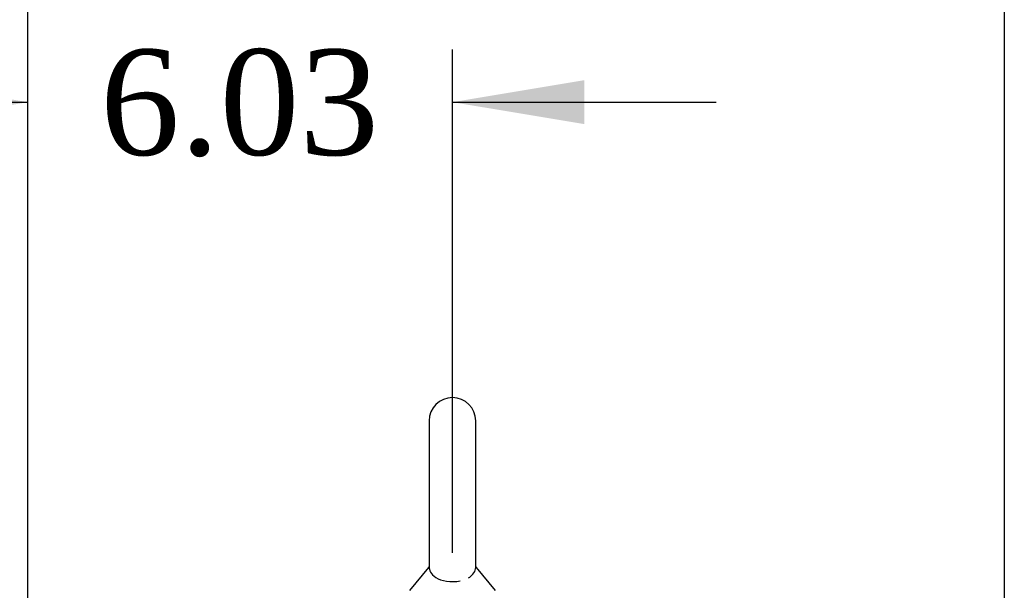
# Model space of a CAD drawing. Header units: inches. Extents: x 1 to 359, y -2 to 239.
# Tile 12 of 51: x 24 to 38, y 151 to 159. Entities that reach past the tile are written whole.
import ezdxf
from ezdxf.enums import TextEntityAlignment as Align

# ---------------------------------------------------------------- set-up
doc = ezdxf.new("R2010")
doc.units = ezdxf.units.IN
doc.header["$MEASUREMENT"] = 0
doc.layers.add('Default', color=7, linetype='Continuous')
doc.layers.add('SCS86415', color=7, linetype='Continuous')
doc.styles.add('SEACAD_Times_New_Roman', font='times.ttf')
doc.dimstyles.new('HAMMOND_(STH_-_300x200)', dxfattribs={"dimtxt": 1.5, "dimasz": 1.875, "dimexe": 0.75, "dimexo": 0.75, "dimgap": 0.375, "dimtad": 0, "dimtih": 1, "dimtoh": 1, "dimzin": 0, "dimdsep": 46, "dimtxsty": 'SEACAD_Times_New_Roman', "dimblk1": '_SE_FILLED', "dimblk2": '_SE_FILLED', "dimsah": 1, "dimcen": 0.75, "dimadec": 0, "dimazin": 0, "dimtfac": 0.8, "dimtofl": 0, "dimtmove": 0, "dimatfit": 3, "dimfxl": 0, "dimtolj": 1, "dimtzin": 0, "dimarcsym": 0})

# ---------------------------------------------------------------- blocks, each defined once
blk = doc.blocks.new('SE3')
at = {"layer": 'SCS86415', "color": 7, "linetype": 'Continuous'}
for p, q in [((29.352, 153.373), (29.352, 151.303)), ((30.015, 151.302), (30.015, 153.373)), ((29.343, 151.292), (29.072, 150.965)), ((30.294, 150.965), (30.023, 151.292))]:
    blk.add_line(p, q, dxfattribs=at)
for centre, radius, start, end in [((29.683, 153.373), 0.331, 0, 180), ((30.041, 151.311), 0.0254, 205.5674, 227.4606)]:
    blk.add_arc(centre, radius, start, end, dxfattribs=at)
blk.add_open_spline([(29.349, 151.3), (29.349, 151.299), (29.347, 151.296), (29.343, 151.292)], degree=3, dxfattribs=at)
for points, knots in [([(29.352, 151.308), (29.352, 151.305), (29.352, 151.301), (29.353, 151.288), (29.354, 151.276), (29.363, 151.239), (29.376, 151.21), (29.426, 151.158), (29.464, 151.133), (29.565, 151.098), (29.629, 151.088), (29.729, 151.09), (29.763, 151.094), (29.795, 151.1)], [0.7025391, 0.7025391, 0.7025391, 0.7025391, 0.71875, 0.71875, 0.75, 0.75, 0.8125, 0.8125, 0.875, 0.875, 0.9375, 0.9375, 0.9714887, 0.9714887, 0.9714887, 0.9714887]), ([(29.913, 151.143), (29.938, 151.158), (29.958, 151.175), (29.996, 151.219), (30.007, 151.247), (30.014, 151.283), (30.014, 151.294), (30.015, 151.304), (30.015, 151.307), (30.014, 151.309)], [0.0210117, 0.0210117, 0.0210117, 0.0210117, 0.0625, 0.0625, 0.125, 0.125, 0.15625, 0.15625, 0.1676128, 0.1676128, 0.1676128, 0.1676128])]:
    blk.add_open_spline(points, degree=3, knots=knots, dxfattribs=at)
blk = doc.blocks.new('DMBLK2975')
at = {"layer": 'Default', "linetype": 'Continuous'}
for points in [[(21.776, 158.217), (21.776, 157.592), (23.651, 157.904)], [(31.558, 158.217), (29.683, 157.904), (31.558, 157.592)]]:
    blk.add_hatch(color=7, dxfattribs=at).paths.add_polyline_path(points)
at = {"layer": 'Default', "color": 7, "linetype": 'Continuous'}
for p, q in [((23.651, 151.163), (23.651, 158.654)), ((29.683, 151.498), (29.683, 158.654)), ((19.901, 157.904), (23.651, 157.904)), ((29.683, 157.904), (33.433, 157.904))]:
    blk.add_line(p, q, dxfattribs=at)
at = {"layer": 'Default', "color": 7, "linetype": 'Continuous', "style": 'SEACAD_Times_New_Roman'}
blk.add_text('6.03', height=1.5, dxfattribs=at).set_placement((24.676, 158.654), align=Align.TOP_LEFT)
blk = doc.blocks.new('_SE_FILLED')
at = {"color": 0}
blk.add_line((0, 0), (-1, 0), dxfattribs=at)
blk.add_solid([(0, 0), (-1, -0.1665), (-1, 0.1665), (0, 0)], dxfattribs=at)
blk = doc.blocks.new('DMBLK2984')
at = {"layer": 'Default', "linetype": 'Continuous'}
for points in [[(25.526, 162.423), (23.651, 162.111), (25.526, 161.798)], [(35.651, 162.423), (35.651, 161.798), (37.526, 162.111)]]:
    blk.add_hatch(color=7, dxfattribs=at).paths.add_polyline_path(points)
at = {"layer": 'Default', "color": 7, "linetype": 'Continuous'}
for p, q in [((23.651, 121.195), (23.651, 162.861)), ((37.526, 150.452), (37.526, 162.861)), ((23.651, 162.111), (27.504, 162.111)), ((33.672, 162.111), (37.526, 162.111))]:
    blk.add_line(p, q, dxfattribs=at)
at = {"layer": 'Default', "color": 7, "linetype": 'Continuous', "style": 'SEACAD_Times_New_Roman'}
blk.add_text('13.88', height=1.5, dxfattribs=at).set_placement((28.029, 162.861), align=Align.TOP_LEFT)

msp = doc.modelspace()

# ---------------------------------------------------------------- block references
at = {"layer": 'Default'}
msp.add_blockref('SE3', (0, 0), dxfattribs=at)

# ---------------------------------------------------------------- dimensions: what is measured, and where the dimension line sits
at = {"layer": 'Default', "color": 7, "linetype": 'Continuous'}
for base, p1, p2, picture, middle in [((37.525508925, 162.110705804), (23.650508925, 120.44526158), (37.525508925, 149.70176158), 'DMBLK2984', (30.588009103, 162.110705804)), ((29.683, 157.904), (23.651, 90.478), (29.683, 150.748), 'DMBLK2975', (26.667, 157.904))]:
    dim = msp.add_linear_dim(base=base, p1=p1, p2=p2, text='\\A1;<>', dimstyle='HAMMOND_(STH_-_300x200)', dxfattribs=at)
    dim.commit()
    dim.dimension.update_dxf_attribs({"geometry": picture, "text_midpoint": middle, "dimtype": 160})

doc.saveas('drawing.dxf')
